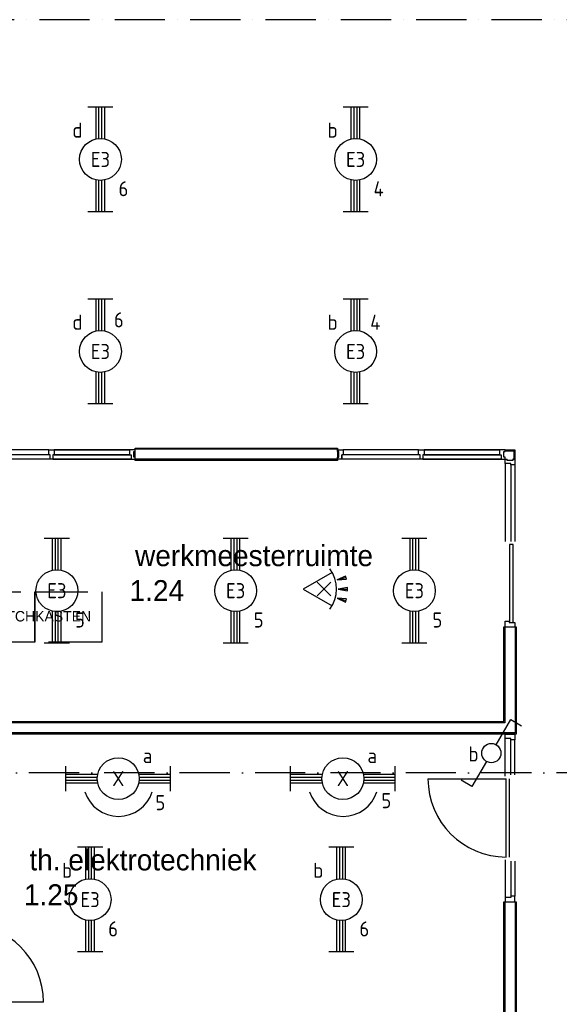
# Model space of a CAD drawing. Header units: millimetres. Extents: x 84333 to 240712, y -2244 to 84291.
# Tile 38 of 87: x 141179 to 147624, y 55016 to 66776. Entities that reach past the tile are written whole.
import ezdxf
from ezdxf.enums import TextEntityAlignment as Align

# ---------------------------------------------------------------- set-up
doc = ezdxf.new("R2010")
doc.units = ezdxf.units.MM
doc.header["$LTSCALE"] = 100
doc.linetypes.add('DASHDOT', pattern=[9, 6, -1.5, 0, -1.5])
doc.linetypes.add('HIDDEN', pattern=[9.525, 6.35, -3.175])
doc.layers.get('0').update_dxf_attribs({"linetype": 'CONTINUOUS'})
for name, color, linetype in [('AFDELING', 4, 'CONTINUOUS'), ('AL$1----_ALGEMEEN', 7, 'CONTINUOUS'), ('AL$7----_STRAMIEN', 1, 'DASHDOT'), ('AL22----_BINNENWAND', 7, 'CONTINUOUS'), ('AL31----_BUITENKOZ', 7, 'CONTINUOUS'), ('AL32----_BINNENKOZ', 7, 'CONTINUOUS'), ('AL32----_DRAAIR', 7, 'CONTINUOUS'), ('AL32----_DRAAIRICHTING', 1, 'CONTINUOUS'), ('BL$4----', 7, 'CONTINUOUS'), ('BOUW', 8, 'CONTINUOUS'), ('EB63101-_ATTRIB', 2, 'CONTINUOUS'), ('EB63102-_ATTRIB', 2, 'CONTINUOUS'), ('EL63101-_LICHT-ARM', 3, 'CONTINUOUS'), ('EL63102-_LICHT-SCH', 3, 'CONTINUOUS'), ('EL6441--_DATACOM', 3, 'CONTINUOUS'), ('EL6521--_BEWAKING', 3, 'CONTINUOUS')]:
    doc.layers.add(name, color=color, linetype=linetype)
doc.styles.add('1_8', font='ISO', dxfattribs={"height": 1.8})
doc.styles.add('BURO-025', font='BUROFONT.shx', dxfattribs={"height": 250})
doc.styles.add('TECHNIC', font='technic_.ttf')

# ---------------------------------------------------------------- blocks, each defined once
blk = doc.blocks.new('EJ3T20')
at = {"color": 0}
for p, q in [((-6.25, -1.5), (-6.25, 1.5)), ((6.25, -1.5), (6.25, 1.5)), ((-6.25, 0.52), (-2.44, 0.52)), ((-6.25, 0.17), (-2.49, 0.17)), ((2.44, 0.52), (6.25, 0.52)), ((2.49, 0.17), (6.25, 0.17)), ((-6.25, -0.17), (-2.49, -0.17)), ((-6.25, -0.52), (-2.44, -0.52)), ((2.44, -0.52), (6.25, -0.52)), ((2.49, -0.17), (6.25, -0.17))]:
    blk.add_line(p, q, dxfattribs=at)
blk.add_circle((0, 0), 2.5, dxfattribs=at)
at = {"color": 0, "style": '1_8'}
for tag, flags, p in [('SCHAK', 8, (3.5, 2.75)), ('A_CODE', 8, (0, 0)), ('GROEP', 8, (-3.5, -2.75)), ('KAST', 9, (3.5, -2.75))]:
    blk.add_attdef(tag, text='', height=1.8, dxfattribs=dict(at, flags=flags)).set_placement(p, align=Align.MIDDLE)
blk = doc.blocks.new('ES652116')
for p, q in [((1.56, 1.09), (2.62, 1.37)), ((-0.81, -0.81), (0.81, 0.81)), ((0.81, -0.81), (-0.81, 0.81)), ((1.7, 0), (2.8, 0)), ((1.56, -1.09), (2.62, -1.37))]:
    blk.add_line(p, q)
blk.add_lwpolyline([(0.96, 2), (-2.5, 0), (0.96, -2)])
for points in [[(2.67, 1.18), (2.57, 1.56), (1.56, 1.09)], [(2.8, -0.2), (2.8, 0.2), (1.7, 0)], [(2.57, -1.56), (2.67, -1.18), (1.56, -1.09)]]:
    blk.add_lwpolyline(points, close=True)
blk.add_arc((-2.5, 0), 4, 322.8192, 37.1808)
at = {"style": '1_8'}
for tag, flags, p in [('SCHAK', 8, (3, 5.5)), ('KAST', 9, (-3, 0.5)), ('M_CODE', 9, (0, 0)), ('DOEL', 9, (-3, -2)), ('GROEP', 9, (-3, -4.5))]:
    blk.add_attdef(tag, text='', height=1.8, dxfattribs=dict(at, flags=flags)).set_placement(p, align=Align.MIDDLE_CENTER)
at = {"style": '1_8', "flags": 8}
blk.add_attdef('CODE', text='', height=1.8, dxfattribs=at).set_placement((0, 0), align=Align.MIDDLE)
blk = doc.blocks.new('ES3SW')
for points in [[(0.58, 1), (2.31, 4), (3.61, 3.25)], [(-0.58, -1), (-2.31, -4), (-3.61, -3.25)]]:
    blk.add_lwpolyline(points)
blk.add_circle((0, 0), 1.15)
at = {"style": '1_8'}
for tag, flags, p in [('SCHAK', 8, (3, 5.5)), ('KAST', 9, (-3, 0.5)), ('M_CODE', 9, (0, 0)), ('DOEL', 9, (-3, -2)), ('GROEP', 9, (-3, -4.5))]:
    blk.add_attdef(tag, text='', height=1.8, dxfattribs=dict(at, flags=flags)).set_placement(p, align=Align.MIDDLE_CENTER)
blk = doc.blocks.new('PENDEL')
at = {"color": 0}
for p, q in [((-6.25, -1.5), (-6.25, 1.5)), ((6.25, -1.5), (6.25, 1.5)), ((-6.25, 0.52), (-2.44, 0.52)), ((-6.25, 0.18), (-2.49, 0.18)), ((2.44, 0.52), (6.25, 0.52)), ((2.49, 0.18), (6.25, 0.18)), ((-6.25, -0.18), (-2.49, -0.18)), ((-6.25, -0.52), (-2.44, -0.52)), ((2.44, -0.52), (6.25, -0.52)), ((2.49, -0.18), (6.25, -0.18))]:
    blk.add_line(p, q, dxfattribs=at)
blk.add_circle((0, 0), 2.5, dxfattribs=at)
at = {"layer": 'EL63101-_LICHT-ARM'}
blk.add_arc((0.04, -0.3), 4.21, 197.6135, 342.3865, dxfattribs=at)
at = {"color": 6, "style": '1_8'}
for tag, flags, p in [('SCHAK', 8, (3.5, 2.75)), ('A_CODE', 8, (0, 0)), ('GROEP', 8, (-3.5, -2.75)), ('KAST', 9, (3.5, -2.75))]:
    blk.add_attdef(tag, text='', height=1.8, dxfattribs=dict(at, flags=flags)).set_placement(p, align=Align.MIDDLE)
at = {"style": '1_8', "flags": 8}
blk.add_attdef('M_CODE', text='', height=3.6, dxfattribs=at).set_placement((0, 0), align=Align.MIDDLE_CENTER)
blk = doc.blocks.new('A$C13e6995e')
at = {"layer": 'AL$1----_ALGEMEEN', "color": 8, "linetype": 'HIDDEN'}
for p, q in [((56225, 62186), (57025, 62186)), ((57025, 61586), (57025, 62186)), ((57025, 62186), (57825, 62186)), ((57025, 62186), (57025, 61586)), ((57825, 62186), (57825, 61586)), ((57025, 61586), (56225, 61586)), ((57825, 61586), (57025, 61586))]:
    blk.add_line(p, q, dxfattribs=at)
at = {"layer": 'AL$7----_STRAMIEN', "color": 1}
for p, q in [((92785, 69020), (52585, 69020)), ((90860, 60023), (54906, 60023))]:
    blk.add_line(p, q, dxfattribs=at)
at = {"layer": 'AL22----_BINNENWAND', "color": 8}
for p, q in [((58226, 63754), (58226, 63904)), ((58226, 63904), (60643, 63904)), ((60643, 63904), (60643, 63754)), ((60643, 63754), (58226, 63754)), ((62627, 60636), (62627, 61769)), ((62627, 61769), (62777, 61769)), ((62777, 61769), (62777, 60486)), ((56225, 60636), (62627, 60636)), ((62777, 60486), (56075, 60486)), ((62627, 52066), (62627, 58485)), ((62627, 58485), (62777, 58485)), ((62777, 58485), (62777, 52066))]:
    blk.add_line(p, q, dxfattribs=at)
at = {"layer": 'AL22----_BINNENWAND', "color": 8, "linetype": 'Continuous'}
for p, q in [((60643, 63889), (58226, 63889)), ((60643, 63769), (58226, 63769)), ((62642, 61769), (62642, 60621)), ((62762, 61769), (62762, 60501)), ((62642, 60621), (56210, 60621)), ((62762, 60501), (56090, 60501)), ((62642, 58485), (62642, 52066)), ((62762, 58485), (62762, 52066))]:
    blk.add_line(p, q, dxfattribs=at)
at = {"layer": 'AL31----_BUITENKOZ', "color": 8, "linetype": 'Continuous'}
for p, q in [((62739, 62751), (62698, 62751)), ((62698, 62751), (62698, 61821)), ((62739, 61821), (62739, 62751)), ((62698, 61821), (62739, 61821))]:
    blk.add_line(p, q, dxfattribs=at)
at = {"layer": 'AL32----_BINNENKOZ', "color": 8}
for p, q in [((57192, 63884), (56292, 63884)), ((57192, 63821), (57192, 63884)), ((57192, 63884), (57259, 63884)), ((57259, 63884), (57259, 63821)), ((57259, 63884), (58159, 63884)), ((58159, 63884), (57259, 63884)), ((57259, 63884), (58159, 63884)), ((58159, 63884), (57259, 63884)), ((58226, 63884), (58159, 63884)), ((58159, 63884), (58159, 63821)), ((58210, 63795), (58210, 63862)), ((58210, 63862), (58226, 63862)), ((58226, 63862), (58226, 63884)), ((60643, 63862), (60643, 63884)), ((60643, 63884), (60710, 63884)), ((60659, 63862), (60643, 63862)), ((60659, 63795), (60659, 63862)), ((60710, 63884), (60710, 63821)), ((61611, 63884), (60710, 63884)), ((61611, 63821), (61611, 63884)), ((61611, 63884), (61678, 63884)), ((61678, 63884), (62578, 63884)), ((62578, 63884), (61678, 63884)), ((61678, 63884), (62578, 63884)), ((62578, 63884), (61678, 63884)), ((61678, 63884), (61678, 63821)), ((62645, 63884), (62578, 63884)), ((62578, 63884), (62578, 63821)), ((62629, 63795), (62629, 63862)), ((62629, 63862), (62645, 63862)), ((62645, 63884), (62759, 63884)), ((62645, 63862), (62645, 63884)), ((62645, 63872), (62747, 63872)), ((62747, 63872), (62747, 63770)), ((62759, 63884), (62759, 63770)), ((57209, 63770), (56275, 63770)), ((57192, 63821), (56292, 63821)), ((57209, 63821), (57192, 63821)), ((57209, 63770), (57209, 63821)), ((57242, 63770), (57209, 63770)), ((57259, 63821), (57242, 63821)), ((57242, 63821), (57242, 63770)), ((57242, 63770), (58176, 63770)), ((58176, 63770), (57242, 63770)), ((57259, 63821), (58159, 63821)), ((58159, 63821), (57259, 63821)), ((58159, 63821), (58176, 63821)), ((58176, 63821), (58176, 63770)), ((58176, 63770), (58226, 63770)), ((58226, 63795), (58210, 63795)), ((58226, 63770), (58226, 63795)), ((60643, 63770), (60643, 63795)), ((60643, 63795), (60659, 63795)), ((60693, 63770), (60643, 63770)), ((60693, 63770), (60693, 63821)), ((60710, 63821), (60693, 63821)), ((60693, 63821), (60693, 63770)), ((61628, 63770), (60693, 63770)), ((61611, 63821), (60710, 63821)), ((61628, 63821), (61611, 63821)), ((61628, 63770), (61628, 63821)), ((61661, 63770), (61628, 63770)), ((61678, 63821), (61661, 63821)), ((61661, 63821), (61661, 63770)), ((61661, 63770), (62595, 63770)), ((62595, 63770), (61661, 63770)), ((61678, 63821), (62578, 63821)), ((62578, 63821), (61678, 63821)), ((62578, 63821), (62595, 63821)), ((62595, 63821), (62595, 63770)), ((62595, 63770), (62645, 63770)), ((62645, 63795), (62629, 63795)), ((62645, 63770), (62645, 63795)), ((62645, 63770), (62669, 63770)), ((62645, 63720), (62645, 63770)), ((62669, 63753), (62669, 63770)), ((62736, 63753), (62669, 63753)), ((62759, 63770), (62736, 63770)), ((62736, 63770), (62736, 63753)), ((62736, 63770), (62759, 63770)), ((62759, 63770), (62759, 63703)), ((62712, 63720), (62645, 63720)), ((62645, 63720), (62645, 62786)), ((62712, 63703), (62712, 63720)), ((62759, 63703), (62712, 63703)), ((62712, 63703), (62712, 62786)), ((62759, 63703), (62759, 62786)), ((62645, 61769), (62645, 61836)), ((62645, 61836), (62692, 61836)), ((62645, 61769), (62759, 61769)), ((62692, 61836), (62692, 61819)), ((62692, 61819), (62759, 61819)), ((62759, 61819), (62759, 61769)), ((62645, 60436), (62645, 60486)), ((62645, 60486), (62696, 60486)), ((62645, 60436), (62645, 60486)), ((62696, 60486), (62696, 60486)), ((62696, 60486), (62759, 60486)), ((62759, 60486), (62759, 60419)), ((62645, 59985), (62645, 60436)), ((62712, 60436), (62645, 60436)), ((62712, 60419), (62712, 60436)), ((62712, 60002), (62712, 60419)), ((62759, 60419), (62712, 60419)), ((62759, 60002), (62759, 60419)), ((62656, 59019), (62656, 59953)), ((62696, 59019), (62696, 59953)), ((62645, 58986), (62645, 58535)), ((62712, 58969), (62712, 58552)), ((62759, 58969), (62759, 58552)), ((62645, 58535), (62645, 58485)), ((62712, 58535), (62645, 58535)), ((62645, 58535), (62645, 58485)), ((62645, 58485), (62696, 58485)), ((62696, 58485), (62696, 58485)), ((62696, 58485), (62759, 58485)), ((62759, 58552), (62712, 58552)), ((62712, 58552), (62712, 58535)), ((62759, 58485), (62759, 58552))]:
    blk.add_line(p, q, dxfattribs=at)
at = {"layer": 'AL32----_DRAAIR', "color": 8}
blk.add_line((61722, 59953), (62656, 59953), dxfattribs=at)
blk.add_arc((62656, 59953), 934, 180, 270, dxfattribs=at)
at = {"layer": 'AL32----_DRAAIRICHTING', "color": 8}
blk.add_line((57130, 57285), (56196, 57285), dxfattribs=at)
blk.add_arc((56196, 57285), 934, 0, 90, dxfattribs=at)
at = {"layer": 'AFDELING', "color": 8, "style": 'TECHNIC'}
for p in [(92219, 54468), (58038, 41625), (88108, 41444)]:
    blk.add_attdef('VIDE', text='', height=500, dxfattribs=at).set_placement(p, align=Align.CENTER)
blk.add_attdef('VIDE', text='', height=500, rotation=90, dxfattribs=at).set_placement((75129, 25766), align=Align.CENTER)
at = {"layer": 'BL$4----', "color": 8, "style": 'BURO-025'}
blk.add_text('PATCHKASTEN', height=125, dxfattribs=at).set_placement((56464, 61832))
at = {"layer": 'BOUW', "style": 'BURO-025'}
for s, p in [('werkmeesterruimte', (58224, 62493)), ('1.24', (58159, 62076)), ('th. elektrotechniek', (56962, 58859)), ('1.25', (56897, 58443))]:
    blk.add_text(s, height=250, dxfattribs=at).set_placement(p)

msp = doc.modelspace()

# ---------------------------------------------------------------- block references
at = {"layer": 'EL63101-_LICHT-ARM'}
ref = msp.add_blockref('EJ3T20', (142143, 65107, 3500), dxfattribs=dict(at, xscale=100, yscale=100, zscale=100, rotation=90))
ref.add_attrib('A_CODE', 'E3', dxfattribs={"layer": 'EB63101-_ATTRIB', "color": 1, "height": 180, "style": '1_8', "flags": 8}).set_placement((142143, 65107, 3500), align=Align.MIDDLE)
ref.add_attrib('GROEP', '6', dxfattribs={"layer": 'EB63101-_ATTRIB', "color": 1, "height": 180, "style": '1_8', "flags": 8}).set_placement((142418, 64757, 3500), align=Align.MIDDLE)
ref.add_attrib('SCHAK', 'd', dxfattribs={"layer": 'EB63101-_ATTRIB', "color": 1, "height": 180, "style": '1_8', "flags": 8}).set_placement((141868, 65457, 3500), align=Align.MIDDLE)
ref = msp.add_blockref('EJ3T20', (145191, 65107, 3500), dxfattribs=dict(at, xscale=100, yscale=100, zscale=100, rotation=90))
ref.add_attrib('A_CODE', 'E3', dxfattribs={"layer": 'EB63101-_ATTRIB', "color": 1, "height": 180, "style": '1_8', "flags": 8}).set_placement((145191, 65107, 3500), align=Align.MIDDLE)
ref.add_attrib('GROEP', '4', dxfattribs={"layer": 'EB63101-_ATTRIB', "color": 1, "height": 180, "style": '1_8', "flags": 8}).set_placement((145466, 64757, 3500), align=Align.MIDDLE)
ref.add_attrib('SCHAK', 'b', dxfattribs={"layer": 'EB63101-_ATTRIB', "color": 1, "height": 180, "style": '1_8', "flags": 8}).set_placement((144916, 65457, 3500), align=Align.MIDDLE)
ref = msp.add_blockref('EJ3T20', (142143, 62813, 3500), dxfattribs=dict(at, xscale=100, yscale=100, zscale=100, rotation=90))
ref.add_attrib('A_CODE', 'E3', dxfattribs={"layer": 'EB63101-_ATTRIB', "color": 1, "height": 180, "style": '1_8', "flags": 8}).set_placement((142143, 62813, 3500), align=Align.MIDDLE)
ref.add_attrib('GROEP', '6', dxfattribs={"layer": 'EB63101-_ATTRIB', "color": 1, "height": 180, "style": '1_8', "flags": 8}).set_placement((142363, 63191, 3500), align=Align.MIDDLE)
ref.add_attrib('SCHAK', 'd', dxfattribs={"layer": 'EB63101-_ATTRIB', "color": 1, "height": 180, "style": '1_8', "flags": 8}).set_placement((141868, 63163, 3500), align=Align.MIDDLE)
ref = msp.add_blockref('EJ3T20', (145191, 62813, 3500), dxfattribs=dict(at, xscale=100, yscale=100, zscale=100, rotation=90))
ref.add_attrib('A_CODE', 'E3', dxfattribs={"layer": 'EB63101-_ATTRIB', "color": 1, "height": 180, "style": '1_8', "flags": 8}).set_placement((145191, 62813, 3500), align=Align.MIDDLE)
ref.add_attrib('GROEP', '4', dxfattribs={"layer": 'EB63101-_ATTRIB', "color": 1, "height": 180, "style": '1_8', "flags": 8}).set_placement((145426, 63162, 3500), align=Align.MIDDLE)
ref.add_attrib('SCHAK', 'b', dxfattribs={"layer": 'EB63101-_ATTRIB', "color": 1, "height": 180, "style": '1_8', "flags": 8}).set_placement((144916, 63163, 3500), align=Align.MIDDLE)
ref = msp.add_blockref('EJ3T20', (141623, 59956, 3500), dxfattribs=dict(at, xscale=100, yscale=100, zscale=100, rotation=90))
ref.add_attrib('A_CODE', 'E3', dxfattribs={"layer": 'EB63101-_ATTRIB', "color": 1, "height": 180, "style": '1_8', "flags": 8}).set_placement((141623, 59956, 3500), align=Align.MIDDLE)
ref.add_attrib('GROEP', '5', dxfattribs={"layer": 'EB63101-_ATTRIB', "color": 1, "height": 180, "style": '1_8', "flags": 8}).set_placement((141898, 59606, 3500), align=Align.MIDDLE)
ref = msp.add_blockref('EJ3T20', (143758, 59956, 3500), dxfattribs=dict(at, xscale=100, yscale=100, zscale=100, rotation=90))
ref.add_attrib('A_CODE', 'E3', dxfattribs={"layer": 'EB63101-_ATTRIB', "color": 1, "height": 180, "style": '1_8', "flags": 8}).set_placement((143758, 59956, 3500), align=Align.MIDDLE)
ref.add_attrib('GROEP', '5', dxfattribs={"layer": 'EB63101-_ATTRIB', "color": 1, "height": 180, "style": '1_8', "flags": 8}).set_placement((144033, 59606, 3500), align=Align.MIDDLE)
ref = msp.add_blockref('EJ3T20', (145893, 59956, 3500), dxfattribs=dict(at, xscale=100, yscale=100, zscale=100, rotation=90))
ref.add_attrib('A_CODE', 'E3', dxfattribs={"layer": 'EB63101-_ATTRIB', "color": 1, "height": 180, "style": '1_8', "flags": 8}).set_placement((145893, 59956, 3500), align=Align.MIDDLE)
ref.add_attrib('GROEP', '5', dxfattribs={"layer": 'EB63101-_ATTRIB', "color": 1, "height": 180, "style": '1_8', "flags": 8}).set_placement((146168, 59606, 3500), align=Align.MIDDLE)
ref = msp.add_blockref('PENDEL', (142356, 57711), dxfattribs=dict(at, xscale=100, yscale=100, zscale=100))
ref.add_attrib('A_CODE', 'X', dxfattribs={"layer": 'EB63101-_ATTRIB', "color": 1, "height": 180, "style": '1_8', "flags": 8}).set_placement((142356, 57711), align=Align.MIDDLE)
ref.add_attrib('SCHAK', 'a', dxfattribs={"layer": 'EB63101-_ATTRIB', "color": 1, "height": 180, "style": '1_8', "flags": 8}).set_placement((142706, 57986), align=Align.MIDDLE)
ref.add_attrib('GROEP', '5', dxfattribs={"layer": 'EB63101-_ATTRIB', "color": 1, "height": 180, "style": '1_8', "flags": 8}).set_placement((142859, 57424), align=Align.MIDDLE)
ref = msp.add_blockref('PENDEL', (145039, 57711), dxfattribs=dict(at, xscale=100, yscale=100, zscale=100))
ref.add_attrib('A_CODE', 'X', dxfattribs={"layer": 'EB63101-_ATTRIB', "color": 1, "height": 180, "style": '1_8', "flags": 8}).set_placement((145039, 57711), align=Align.MIDDLE)
ref.add_attrib('SCHAK', 'a', dxfattribs={"layer": 'EB63101-_ATTRIB', "color": 1, "height": 180, "style": '1_8', "flags": 8}).set_placement((145389, 57986), align=Align.MIDDLE)
ref.add_attrib('GROEP', '5', dxfattribs={"layer": 'EB63101-_ATTRIB', "color": 1, "height": 180, "style": '1_8', "flags": 8}).set_placement((145558, 57448), align=Align.MIDDLE)
ref = msp.add_blockref('EJ3T20', (142020, 56266, 3900), dxfattribs=dict(at, xscale=100, yscale=100, zscale=100, rotation=90))
ref.add_attrib('A_CODE', 'E3', dxfattribs={"layer": 'EB63101-_ATTRIB', "color": 1, "height": 180, "style": '1_8', "flags": 8}).set_placement((142020, 56266, 3900), align=Align.MIDDLE)
ref.add_attrib('GROEP', '6', dxfattribs={"layer": 'EB63101-_ATTRIB', "color": 1, "height": 180, "style": '1_8', "flags": 8}).set_placement((142295, 55916, 3900), align=Align.MIDDLE)
ref.add_attrib('SCHAK', 'b', dxfattribs={"layer": 'EB63101-_ATTRIB', "color": 1, "height": 180, "style": '1_8', "flags": 8}).set_placement((141745, 56616, 3900), align=Align.MIDDLE)
ref = msp.add_blockref('EJ3T20', (145020, 56266, 3900), dxfattribs=dict(at, xscale=100, yscale=100, zscale=100, rotation=90))
ref.add_attrib('A_CODE', 'E3', dxfattribs={"layer": 'EB63101-_ATTRIB', "color": 1, "height": 180, "style": '1_8', "flags": 8}).set_placement((145020, 56266, 3900), align=Align.MIDDLE)
ref.add_attrib('GROEP', '6', dxfattribs={"layer": 'EB63101-_ATTRIB', "color": 1, "height": 180, "style": '1_8', "flags": 8}).set_placement((145295, 55916, 3900), align=Align.MIDDLE)
ref.add_attrib('SCHAK', 'b', dxfattribs={"layer": 'EB63101-_ATTRIB', "color": 1, "height": 180, "style": '1_8', "flags": 8}).set_placement((144745, 56616, 3900), align=Align.MIDDLE)
at = {"layer": 'EL63102-_LICHT-SCH'}
ref = msp.add_blockref('ES3SW', (146812, 58016, 1050), dxfattribs=dict(at, xscale=100, yscale=100, zscale=100))
ref.add_attrib('SCHAK', 'b', dxfattribs={"layer": 'EB63102-_ATTRIB', "color": 1, "height": 180, "style": '1_8', "flags": 8}).set_placement((146599, 58006, 1050), align=Align.MIDDLE_CENTER)
at = {"layer": 'EL6441--_DATACOM'}
msp.add_blockref('A$C13e6995e', (84333, -2244), dxfattribs=at)
at = {"layer": 'EL6521--_BEWAKING', "xscale": 100, "yscale": 100, "zscale": 100}
msp.add_blockref('ES652116', (144814, 59975, 2600), dxfattribs=at)

doc.saveas('drawing.dxf')
